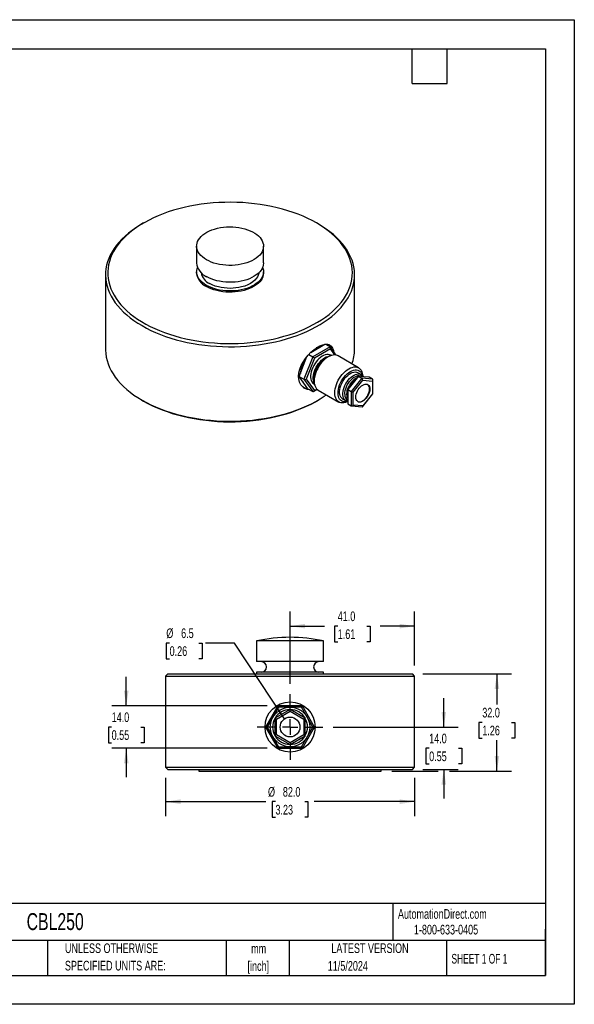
# Model space of a CAD drawing. Header units: millimetres. Extents: x 0 to 419, y 0 to 324.
# Tile 2 of 2: x 237 to 419, y 0 to 324. Entities that reach past the tile are written whole.
import ezdxf

# ---------------------------------------------------------------- set-up
doc = ezdxf.new("R2010")
doc.units = ezdxf.units.MM
doc.header["$LTSCALE"] = 1.5
doc.linetypes.add('CENTERX2', pattern=[20.32, 12.7, -2.54, 2.54, -2.54])
doc.layers.add('CENTER', color=40, linetype='CENTERX2')
doc.layers.add('DIMENSIONS', color=140, linetype='Continuous', lineweight=25)
doc.layers.add('TEXT', color=140, linetype='Continuous', lineweight=25)
doc.styles.add('SLDTEXTSTYLE0', font='TXT', dxfattribs={"width": 0.7})
doc.styles.add('SLDTEXTSTYLE1', font='TXT', dxfattribs={"width": 0.65})
doc.dimstyles.new('SLDDIMSTYLE0', dxfattribs={"dimtxt": 3.237012, "dimasz": 4.953, "dimexe": 0, "dimexo": 0.0625, "dimgap": 0.809253, "dimtad": 0, "dimtih": 1, "dimtoh": 1, "dimdec": 1, "dimrnd": 1e-09, "dimzin": 4, "dimdsep": 46, "dimtxsty": 'SLDTEXTSTYLE0', "dimsah": 1, "dimcen": 0.09, "dimadec": 0, "dimazin": 1, "dimtfac": 1, "dimtdec": 1, "dimtofl": 0, "dimtmove": 0, "dimatfit": 3, "dimfxl": 0, "dimfrac": 2, "dimtolj": 1, "dimtzin": 12, "dimarcsym": 0})
doc.dimstyles.new('SLDDIMSTYLE2', dxfattribs={"dimtxt": 3.237012, "dimasz": 4.953, "dimexe": 0, "dimexo": 0.0625, "dimgap": 0.809253, "dimtad": 0, "dimtih": 1, "dimtoh": 1, "dimdec": 1, "dimrnd": 1e-09, "dimzin": 4, "dimdsep": 46, "dimtxsty": 'SLDTEXTSTYLE0', "dimsah": 1, "dimcen": 0.09, "dimadec": 0, "dimazin": 1, "dimtfac": 1, "dimtdec": 1, "dimtmove": 0, "dimatfit": 0, "dimfxl": 0, "dimfrac": 2, "dimtolj": 1, "dimtzin": 12, "dimarcsym": 0})
doc.dimstyles.new('SLDDIMSTYLE4', dxfattribs={"dimtxt": 3.237012, "dimasz": 4.953, "dimexe": 0, "dimexo": 0.0625, "dimgap": 0.809253, "dimtad": 0, "dimtih": 1, "dimtoh": 1, "dimdec": 1, "dimrnd": 1e-09, "dimzin": 12, "dimdsep": 46, "dimtxsty": 'SLDTEXTSTYLE0', "dimsah": 1, "dimcen": 0, "dimadec": 0, "dimazin": 3, "dimtfac": 1, "dimtdec": 1, "dimtofl": 0, "dimtmove": 0, "dimatfit": 3, "dimfxl": 0, "dimfrac": 2, "dimtolj": 1, "dimtzin": 12, "dimarcsym": 0})

# ---------------------------------------------------------------- blocks, each defined once
blk = doc.blocks.new('SW_NOTE_0_1')
at = {"layer": 'TEXT', "color": 0, "linetype": 'CENTERX2', "lineweight": 18, "char_height": 3.175, "attachment_point": 2, "style": 'SLDTEXTSTYLE0'}
for s, insert in [('mm', (4.27, 4.09)), ('[inch]', (4.14, -1.64))]:
    blk.add_mtext(s, dxfattribs=dict(at, insert=insert))
blk = doc.blocks.new('SW_NOTE_0_2')
at = {"layer": 'TEXT', "color": 0, "linetype": 'CENTERX2', "lineweight": 18, "char_height": 3.175, "attachment_point": 1, "style": 'SLDTEXTSTYLE0'}
for s, insert in [('UNLESS OTHERWISE', (0, 4.09)), ('SPECIFIED UNITS ARE:', (0, -1.64))]:
    blk.add_mtext(s, dxfattribs=dict(at, insert=insert))
blk = doc.blocks.new('_D_6')
at = {"layer": 'DIMENSIONS'}
for p, q in [((271.6, 98.21), (271.6, 107.73)), ((318.03, 98.21), (266.84, 98.21)), ((266.79, 91.21), (265.71, 91.21)), ((265.71, 91.21), (265.71, 86.06)), ((276.41, 91.21), (277.5, 91.21)), ((277.5, 91.21), (277.5, 86.06)), ((265.71, 86.06), (266.79, 86.06)), ((318.03, 84.21), (266.84, 84.21)), ((271.6, 84.21), (271.6, 74.68)), ((277.5, 86.06), (276.41, 86.06))]:
    blk.add_line(p, q, dxfattribs=at)
for points in [[(271.6, 98.21), (272.37, 103.16), (270.84, 103.16)], [(271.6, 84.21), (270.84, 79.25), (272.37, 79.25)]]:
    blk.add_solid(points, dxfattribs=at)
at = {"layer": 'DIMENSIONS', "char_height": 3.175, "attachment_point": 1, "style": 'SLDTEXTSTYLE0'}
for s, insert in [('14.0', (266.79, 96.02)), ('0.55', (266.79, 90.16))]:
    blk.add_mtext(s, dxfattribs=dict(at, insert=insert))
blk = doc.blocks.new('_D_7')
at = {"layer": 'DIMENSIONS'}
for p, q in [((284.53, 74.51), (284.53, 61.89)), ((366.53, 74.51), (366.53, 61.89)), ((284.53, 66.66), (317.55, 66.66)), ((320.72, 66.66), (319.63, 66.66)), ((319.63, 66.66), (319.63, 61.51)), ((330.34, 66.66), (331.42, 66.66)), ((331.42, 66.66), (331.42, 61.51)), ((366.53, 66.66), (333.5, 66.66)), ((319.63, 61.51), (320.72, 61.51)), ((331.42, 61.51), (330.34, 61.51))]:
    blk.add_line(p, q, dxfattribs=at)
for points in [[(284.53, 66.66), (289.48, 65.89), (289.48, 67.42)], [(366.53, 66.66), (361.57, 67.42), (361.57, 65.89)]]:
    blk.add_solid(points, dxfattribs=at)
at = {"layer": 'DIMENSIONS', "char_height": 3.175, "attachment_point": 1, "style": 'SLDTEXTSTYLE0'}
for s, insert in [('%%c', (318.27, 71.47)), ('82.0', (323.16, 71.47)), ('3.23', (320.72, 65.6))]:
    blk.add_mtext(s, dxfattribs=dict(at, insert=insert))
blk = doc.blocks.new('_D_8')
at = {"layer": 'DIMENSIONS'}
for p, q in [((369.23, 108.71), (398.38, 108.71)), ((393.62, 108.71), (393.62, 98.58)), ((388.81, 92.71), (387.72, 92.71)), ((387.72, 92.71), (387.72, 87.56)), ((398.43, 92.71), (399.52, 92.71)), ((399.52, 92.71), (399.52, 87.56)), ((387.72, 87.56), (388.81, 87.56)), ((399.52, 87.56), (398.43, 87.56)), ((393.62, 76.71), (393.62, 86.84)), ((358.98, 76.71), (374.25, 76.71)), ((378, 76.71), (398.38, 76.71))]:
    blk.add_line(p, q, dxfattribs=at)
for points in [[(393.62, 108.71), (392.86, 103.75), (394.38, 103.75)], [(393.62, 76.71), (394.38, 81.66), (392.86, 81.66)]]:
    blk.add_solid(points, dxfattribs=at)
at = {"layer": 'DIMENSIONS', "char_height": 3.175, "attachment_point": 1, "style": 'SLDTEXTSTYLE0'}
for s, insert in [('32.0', (388.81, 97.52)), ('1.26', (388.81, 91.66))]:
    blk.add_mtext(s, dxfattribs=dict(at, insert=insert))
blk = doc.blocks.new('_D_9')
at = {"layer": 'DIMENSIONS'}
for p, q in [((376.13, 91.21), (376.13, 100.73)), ((339.77, 91.21), (380.89, 91.21)), ((371.32, 84.21), (370.23, 84.21)), ((370.23, 84.21), (370.23, 79.06)), ((380.94, 84.21), (382.03, 84.21)), ((382.03, 84.21), (382.03, 79.06)), ((370.23, 79.06), (371.32, 79.06)), ((382.03, 79.06), (380.94, 79.06)), ((369.23, 77.21), (380.89, 77.21)), ((376.13, 77.21), (376.13, 67.68))]:
    blk.add_line(p, q, dxfattribs=at)
for points in [[(376.13, 91.21), (376.89, 96.16), (375.37, 96.16)], [(376.13, 77.21), (375.37, 72.25), (376.89, 72.25)]]:
    blk.add_solid(points, dxfattribs=at)
at = {"layer": 'DIMENSIONS', "char_height": 3.175, "attachment_point": 1, "style": 'SLDTEXTSTYLE0'}
for s, insert in [('14.0', (371.32, 89.02)), ('0.55', (371.32, 83.16))]:
    blk.add_mtext(s, dxfattribs=dict(at, insert=insert))
blk = doc.blocks.new('_D_10')
at = {"layer": 'DIMENSIONS'}
for p, q in [((285.88, 118.82), (284.79, 118.82)), ((284.79, 118.82), (284.79, 113.68)), ((295.5, 118.82), (296.59, 118.82)), ((296.59, 118.82), (296.59, 113.68)), ((307.2, 118.82), (297.67, 118.82)), ((323.73, 93.91), (307.2, 118.82)), ((284.79, 113.68), (285.88, 113.68)), ((296.59, 113.68), (295.5, 113.68))]:
    blk.add_line(p, q, dxfattribs=at)
blk.add_solid([(323.73, 93.91), (321.63, 98.46), (320.36, 97.62)], dxfattribs=at)
at = {"layer": 'DIMENSIONS', "char_height": 3.175, "attachment_point": 1, "style": 'SLDTEXTSTYLE0'}
for s, insert in [('%%c', (284.78, 123.64)), ('6.5', (289.67, 123.64)), ('0.26', (285.88, 117.77))]:
    blk.add_mtext(s, dxfattribs=dict(at, insert=insert))
blk = doc.blocks.new('_D_11')
at = {"layer": 'DIMENSIONS'}
for p, q in [((325.53, 105.45), (325.53, 129.15)), ((366.53, 111.41), (366.53, 129.15)), ((325.53, 124.39), (336.83, 124.39)), ((341.22, 124.39), (340.13, 124.39)), ((340.13, 124.39), (340.13, 119.24)), ((350.84, 124.39), (351.92, 124.39)), ((351.92, 124.39), (351.92, 119.24)), ((366.53, 124.39), (355.22, 124.39)), ((340.13, 119.24), (341.22, 119.24)), ((351.92, 119.24), (350.84, 119.24))]:
    blk.add_line(p, q, dxfattribs=at)
for points in [[(325.53, 124.39), (330.48, 123.63), (330.48, 125.15)], [(366.53, 124.39), (361.57, 125.15), (361.57, 123.63)]]:
    blk.add_solid(points, dxfattribs=at)
at = {"layer": 'DIMENSIONS', "char_height": 3.175, "attachment_point": 1, "style": 'SLDTEXTSTYLE0'}
for s, insert in [('41.0', (341.22, 129.21)), ('1.61', (341.22, 123.34))]:
    blk.add_mtext(s, dxfattribs=dict(at, insert=insert))
blk = doc.blocks.new('SW_CENTERMARKSYMBOL_0')
at = {"layer": 'CENTER', "color": 0}
for p, q in [((0, 5.08), (0, 10.79)), ((-5.08, 0), (-10.79, 0)), ((0, 0), (-2.54, 0)), ((0, 0), (0, 2.54)), ((0, 0), (0, -2.54)), ((0, 0), (2.54, 0)), ((5.08, 0), (10.79, 0)), ((0, -5.08), (0, -10.79))]:
    blk.add_line(p, q, dxfattribs=at)

msp = doc.modelspace()

# ---------------------------------------------------------------- linework, layer by layer
at = {"color": 7, "linetype": 'Continuous'}
for p, q in [((0, 323.85), (419.1, 323.85)), ((419.1, 323.85), (419.1, 0)), ((419.1, 0), (0, 0))]:
    msp.add_line(p, q, dxfattribs=at)
for p, q in [((277.31, 256.99), (276.78, 256.69)), ((334.77, 256.69), (334.24, 256.99)), ((294.78, 249.38), (294.78, 243.83)), ((316.78, 243.83), (316.78, 249.38)), ((264.78, 239.95), (264.78, 215.46)), ((294.78, 240.97), (294.78, 240.56)), ((316.78, 240.56), (316.78, 240.97)), ((346.78, 215.46), (346.78, 239.95)), ((332.37, 214.44), (336.97, 217.09)), ((337.24, 217.12), (338.69, 216.29)), ((338.69, 216.29), (332.97, 212.99)), ((338.84, 215.56), (333.53, 212.5)), ((340.68, 213.51), (338.8, 216.19)), ((340.24, 213.57), (338.84, 215.56)), ((328.56, 206.53), (331.09, 213.04)), ((332.97, 212.99), (330.11, 205.63)), ((333.53, 212.5), (330.88, 205.66)), ((331.69, 213.74), (332.97, 212.99)), ((339.31, 213.47), (338.72, 213.32)), ((339.07, 213.41), (338.93, 213.49)), ((348.1, 209.35), (341.31, 213.27)), ((348.96, 207.12), (347.88, 207.75)), ((328.56, 206.53), (330.11, 205.63)), ((331.42, 202.46), (328.56, 206.53)), ((330.11, 205.63), (332.97, 201.56)), ((330.88, 205.66), (333.53, 201.88)), ((333.47, 204.23), (333.63, 203.64)), ((346.3, 204.38), (344.53, 202.18)), ((349.12, 205.97), (345.59, 201.57)), ((348.06, 206.58), (346.3, 204.38)), ((346.3, 201.33), (349.48, 205.29)), ((348.06, 206.58), (349.12, 205.97)), ((349.83, 206.42), (348.06, 206.58)), ((352.66, 205.65), (349.12, 205.97)), ((349.48, 205.29), (352.66, 205.01)), ((351.6, 206.26), (349.83, 206.42)), ((352.66, 205.65), (351.6, 206.26)), ((352.66, 205.01), (352.66, 200.76)), ((352.81, 200.8), (352.81, 205.38)), ((331.42, 202.46), (332.97, 201.56)), ((333.28, 201.57), (334.47, 202.25)), ((333.43, 203.96), (333.57, 203.88)), ((333.53, 201.88), (334.35, 202.36)), ((334.81, 202.01), (341.6, 198.09)), ((344.53, 202.18), (345.59, 201.57)), ((344.53, 202.18), (344.53, 199.82)), ((345.59, 201.57), (345.59, 196.85)), ((346.3, 197.09), (346.3, 201.33)), ((276.78, 198.72), (277.31, 198.42)), ((334.24, 198.42), (334.77, 198.72)), ((342.88, 199.09), (343.96, 198.46)), ((344.53, 199.82), (344.53, 197.47)), ((349.41, 196.57), (352.8, 200.78)), ((352.66, 200.76), (349.48, 196.81)), ((344.53, 197.47), (345.59, 196.85)), ((345.73, 196.81), (349.25, 196.5)), ((349.48, 196.81), (346.3, 197.09)), ((314.53, 119.51), (314.53, 112.71)), ((336.53, 119.51), (314.53, 119.51)), ((336.53, 112.71), (336.53, 119.51)), ((336.53, 112.71), (314.53, 112.71)), ((285.28, 108.71), (284.53, 107.96)), ((284.53, 107.96), (284.53, 77.96)), ((284.53, 107.96), (366.53, 107.96)), ((285.28, 108.71), (365.78, 108.71)), ((314.53, 109.21), (314.53, 108.71)), ((336.53, 109.21), (314.53, 109.21)), ((336.53, 108.71), (336.53, 109.21)), ((366.53, 107.96), (365.78, 108.71)), ((366.53, 77.96), (366.53, 107.96)), ((321.48, 98.21), (317.44, 91.21)), ((321.77, 97.71), (318.02, 91.21)), ((329.57, 98.21), (321.48, 98.21)), ((321.77, 97.71), (321.48, 98.21)), ((329.28, 97.71), (321.77, 97.71)), ((329.28, 97.71), (329.57, 98.21)), ((333.03, 91.21), (329.28, 97.71)), ((333.61, 91.21), (329.57, 98.21)), ((325.53, 96.98), (320.53, 94.09)), ((321.03, 93.81), (320.53, 94.09)), ((320.53, 94.09), (320.53, 88.32)), ((321.03, 93.81), (325.53, 96.4)), ((330.53, 94.09), (325.53, 96.98)), ((325.53, 96.4), (325.53, 96.98)), ((325.53, 96.4), (330.03, 93.81)), ((330.53, 94.09), (330.03, 93.81)), ((330.53, 88.32), (330.53, 94.09)), ((317.44, 91.21), (321.48, 84.21)), ((318.02, 91.21), (317.44, 91.21)), ((318.02, 91.21), (321.77, 84.71)), ((321.03, 88.61), (321.03, 93.81)), ((329.28, 84.71), (333.03, 91.21)), ((329.57, 84.21), (333.61, 91.21)), ((330.03, 93.81), (330.03, 88.61)), ((333.61, 91.21), (333.03, 91.21)), ((321.03, 88.61), (320.53, 88.32)), ((320.53, 88.32), (325.53, 85.43)), ((325.53, 86.01), (321.03, 88.61)), ((330.03, 88.61), (325.53, 86.01)), ((325.53, 85.43), (330.53, 88.32)), ((330.53, 88.32), (330.03, 88.61)), ((321.77, 84.71), (321.48, 84.21)), ((321.48, 84.21), (329.57, 84.21)), ((321.77, 84.71), (329.28, 84.71)), ((325.53, 86.01), (325.53, 85.43)), ((329.28, 84.71), (329.57, 84.21)), ((284.53, 77.96), (285.28, 77.21)), ((284.53, 77.96), (366.53, 77.96)), ((365.78, 77.21), (366.53, 77.96)), ((285.28, 77.21), (365.78, 77.21)), ((295.53, 77.21), (295.53, 76.71)), ((295.53, 76.71), (355.53, 76.71)), ((355.53, 76.71), (355.53, 77.21))]:
    msp.add_line(p, q)
at = {"flags": 128}
for points in [[(334.24, 256.99), (332.82, 257.78), (331.34, 258.51), (329.79, 259.21), (328.19, 259.86), (326.54, 260.47), (324.83, 261.03), (323.08, 261.54), (321.29, 262), (319.47, 262.42), (317.61, 262.77), (315.72, 263.08), (313.81, 263.33), (311.88, 263.53), (309.94, 263.68), (307.98, 263.77), (306.02, 263.8), (304.06, 263.78), (302.11, 263.7), (300.16, 263.57), (298.23, 263.39), (296.31, 263.15), (294.42, 262.86), (292.55, 262.51), (290.72, 262.11), (288.92, 261.66), (287.16, 261.16), (285.44, 260.62), (283.77, 260.02), (282.16, 259.38), (280.6, 258.69), (279.1, 257.96), (277.67, 257.19), (276.3, 256.38), (275, 255.54), (273.77, 254.65), (272.62, 253.74), (271.55, 252.79), (270.56, 251.81), (269.65, 250.81), (268.83, 249.78), (268.1, 248.73), (267.45, 247.66), (266.9, 246.58), (266.44, 245.48), (266.07, 244.37), (265.8, 243.25), (265.62, 242.12), (265.53, 240.99), (265.55, 239.86), (265.65, 238.73), (265.86, 237.6), (266.15, 236.48), (266.54, 235.37), (267.03, 234.28), (267.61, 233.2), (268.27, 232.13), (269.03, 231.09), (269.87, 230.07), (270.8, 229.07), (271.81, 228.1), (272.9, 227.16), (274.07, 226.25), (275.32, 225.38), (276.63, 224.54), (278.02, 223.74), (279.47, 222.98), (280.98, 222.26), (282.56, 221.59), (284.19, 220.96), (285.87, 220.37), (287.59, 219.84), (289.36, 219.35), (291.17, 218.91), (293.01, 218.53), (294.89, 218.2), (296.79, 217.92), (298.71, 217.69), (300.65, 217.52), (302.6, 217.4), (304.55, 217.34), (306.51, 217.33), (308.47, 217.38), (310.42, 217.48), (312.36, 217.64), (314.29, 217.85), (316.2, 218.12), (318.08, 218.44), (319.93, 218.81), (321.75, 219.24), (323.53, 219.71), (325.26, 220.23), (326.95, 220.8), (328.6, 221.42), (330.18, 222.09), (331.71, 222.8), (333.18, 223.55), (334.58, 224.34), (335.92, 225.16), (337.18, 226.03), (338.37, 226.93), (339.48, 227.86), (340.51, 228.82), (341.46, 229.81), (342.33, 230.83), (343.1, 231.87), (343.79, 232.93), (344.39, 234.01), (344.9, 235.1), (345.31, 236.21), (345.63, 237.32), (345.86, 238.45), (345.99, 239.57), (346.03, 240.71), (345.97, 241.84), (345.81, 242.97), (345.56, 244.09), (345.22, 245.2), (344.78, 246.3), (344.25, 247.39), (343.63, 248.47), (342.92, 249.52), (342.12, 250.56), (341.23, 251.56), (340.26, 252.55), (339.21, 253.5), (338.08, 254.43), (336.87, 255.32), (335.59, 256.18), (334.24, 256.99)], [(276.78, 256.69), (276.09, 256.28), (274.76, 255.43), (273.5, 254.55), (272.32, 253.63), (271.21, 252.68), (270.19, 251.7), (269.25, 250.7), (268.39, 249.67), (267.62, 248.61), (266.94, 247.54), (266.35, 246.45), (265.85, 245.34), (265.45, 244.22), (265.14, 243.09), (264.92, 241.95), (264.8, 240.81), (264.78, 239.67), (264.85, 238.52), (265.02, 237.38), (265.28, 236.25), (265.64, 235.12), (266.09, 234.01), (266.63, 232.91), (267.27, 231.83), (267.99, 230.76), (268.81, 229.72), (269.71, 228.7), (270.69, 227.71), (271.76, 226.74), (272.9, 225.81), (274.12, 224.91), (275.42, 224.04), (276.79, 223.22), (278.22, 222.43), (279.72, 221.68), (281.28, 220.97), (282.9, 220.31), (284.57, 219.7), (286.29, 219.13), (288.05, 218.61), (289.86, 218.14), (291.7, 217.72), (293.58, 217.36), (295.49, 217.04), (297.42, 216.78), (299.36, 216.57), (301.33, 216.42), (303.3, 216.33), (305.28, 216.29), (307.26, 216.3), (309.24, 216.37), (311.21, 216.49), (313.17, 216.67), (315.11, 216.9), (317.03, 217.19), (318.92, 217.53), (320.78, 217.92), (322.6, 218.37), (324.39, 218.86), (326.13, 219.41), (327.83, 220), (329.47, 220.64), (331.06, 221.32), (332.59, 222.05), (334.06, 222.82), (335.46, 223.63), (336.79, 224.47), (338.05, 225.36), (339.24, 226.27), (340.34, 227.22), (341.37, 228.2), (342.31, 229.21), (343.17, 230.24), (343.94, 231.29), (344.62, 232.37), (345.2, 233.46), (345.7, 234.57), (346.11, 235.69), (346.42, 236.82), (346.63, 237.95), (346.75, 239.09), (346.77, 240.24), (346.7, 241.38), (346.54, 242.52), (346.27, 243.65), (345.92, 244.78), (345.47, 245.89), (344.92, 246.99), (344.29, 248.08), (343.56, 249.14), (342.75, 250.18), (341.85, 251.2), (340.86, 252.2), (339.8, 253.16), (338.65, 254.09), (337.43, 255), (336.14, 255.86), (334.77, 256.69), (334.77, 256.69)], [(298, 244.89), (297.31, 245.33), (296.69, 245.81), (296.15, 246.32), (295.69, 246.85), (295.32, 247.41), (295.05, 247.98), (294.87, 248.57), (294.78, 249.16), (294.8, 249.76), (294.91, 250.35), (295.11, 250.93), (295.41, 251.5), (295.8, 252.05), (296.27, 252.58), (296.83, 253.08), (297.47, 253.55), (298.18, 253.98), (298.96, 254.37), (299.8, 254.71), (300.69, 255.01), (301.63, 255.26), (302.6, 255.46), (303.6, 255.61), (304.62, 255.7), (305.65, 255.73), (306.68, 255.71), (307.7, 255.64), (308.71, 255.5), (309.69, 255.32), (310.63, 255.08), (311.54, 254.79), (312.39, 254.46), (313.18, 254.08), (313.91, 253.66), (314.57, 253.2), (315.15, 252.71), (315.65, 252.19), (316.06, 251.64), (316.38, 251.07), (316.61, 250.49), (316.74, 249.9), (316.78, 249.31), (316.72, 248.71), (316.56, 248.13), (316.31, 247.55), (315.97, 246.99), (315.53, 246.45), (315.01, 245.93), (314.41, 245.45), (313.74, 245), (312.99, 244.59), (312.18, 244.22), (311.32, 243.9), (310.4, 243.62), (309.45, 243.4), (308.46, 243.22), (307.45, 243.11), (306.42, 243.04), (305.39, 243.04), (304.36, 243.09), (303.35, 243.19), (302.35, 243.35), (301.39, 243.56), (300.47, 243.82), (299.59, 244.13), (298.76, 244.49), (298, 244.89)], [(316.78, 243.83), (316.78, 243.76), (316.72, 243.16), (316.56, 242.57), (316.31, 242), (315.97, 241.44), (315.53, 240.89), (315.01, 240.38), (314.41, 239.9), (313.74, 239.45), (312.99, 239.04), (312.18, 238.67), (311.32, 238.34), (310.4, 238.07), (309.45, 237.84), (308.46, 237.67), (307.45, 237.55), (306.42, 237.49), (305.39, 237.48), (304.36, 237.53), (303.35, 237.64), (302.35, 237.8), (301.39, 238.01), (300.47, 238.27), (299.59, 238.58), (298.76, 238.94), (298, 239.34)], [(298, 236.48), (297.31, 236.92), (296.69, 237.4), (296.15, 237.91), (295.69, 238.44), (295.32, 239), (295.05, 239.57), (294.87, 240.16), (294.78, 240.75), (294.8, 241.34), (294.91, 241.94), (295.06, 242.4)], [(316.5, 242.4), (316.61, 242.08), (316.74, 241.49), (316.78, 240.9), (316.72, 240.3), (316.56, 239.72), (316.31, 239.14), (315.97, 238.58), (315.53, 238.04), (315.01, 237.52), (314.41, 237.04), (313.74, 236.59), (312.99, 236.18), (312.18, 235.81), (311.32, 235.49), (310.4, 235.21), (309.45, 234.99), (308.46, 234.81), (307.45, 234.7), (306.42, 234.63), (305.39, 234.63), (304.36, 234.68), (303.35, 234.78), (302.35, 234.94), (301.39, 235.15), (300.47, 235.41), (299.59, 235.72), (298.76, 236.08), (298, 236.48)], [(316.78, 240.56), (316.78, 240.49), (316.72, 239.9), (316.56, 239.31), (316.31, 238.73), (315.97, 238.17), (315.53, 237.63), (315.01, 237.11), (314.41, 236.63), (313.74, 236.18), (312.99, 235.77), (312.18, 235.4), (311.32, 235.08), (310.4, 234.8), (309.45, 234.58), (308.46, 234.41), (307.45, 234.29), (306.42, 234.23), (305.39, 234.22), (304.36, 234.27), (303.35, 234.37), (302.35, 234.53), (301.39, 234.74), (300.47, 235), (299.59, 235.32), (298.76, 235.67), (298, 236.07)], [(315.25, 240.6), (315.23, 240.41), (315.08, 239.85), (314.83, 239.31), (314.5, 238.79), (313.94, 238.16), (313.26, 237.6), (312.5, 237.09), (311.63, 236.65), (310.64, 236.26), (309.55, 235.94), (308.65, 235.75), (307.72, 235.61), (306.76, 235.52), (305.78, 235.49), (304.8, 235.52), (303.83, 235.61), (302.9, 235.75), (302, 235.94), (300.91, 236.26), (299.93, 236.65), (299.06, 237.09)], [(332.06, 202.09), (331.27, 202.19), (330.43, 202.52), (329.68, 203.06), (329.08, 203.78), (328.65, 204.67), (328.4, 205.7), (328.34, 206.51), (328.44, 207.67), (328.73, 208.87), (329.19, 210.07), (329.81, 211.26), (330.58, 212.41), (331.45, 213.5), (332.41, 214.49), (333.41, 215.35), (334.41, 216.06), (335.38, 216.6), (336.29, 216.96), (337.13, 217.13), (337.89, 217.11), (338.54, 216.89), (339.09, 216.46), (339.51, 215.84), (339.81, 215.03), (339.87, 214.66)], [(264.78, 215.46), (264.78, 215.17), (264.85, 214.03), (265.02, 212.89), (265.28, 211.75), (265.64, 210.63), (266.09, 209.51), (266.63, 208.41), (267.27, 207.33), (267.99, 206.27), (268.81, 205.22), (269.71, 204.2), (270.69, 203.21), (271.76, 202.25), (272.9, 201.31), (274.12, 200.41), (275.42, 199.55), (276.79, 198.72)], [(338.93, 213.49), (338.89, 213.51), (338.49, 213.67), (338.05, 213.74), (337.58, 213.72), (337.09, 213.61), (336.57, 213.42), (336.05, 213.14), (335.54, 212.78), (335.03, 212.35), (334.55, 211.85), (334.09, 211.3), (333.67, 210.7), (333.3, 210.07), (332.98, 209.41), (332.71, 208.74), (332.51, 208.07), (332.37, 207.42), (332.3, 206.78), (332.3, 206.18), (332.37, 205.63), (332.51, 205.13), (332.71, 204.69), (332.98, 204.33), (333.3, 204.04), (333.43, 203.96)], [(333.39, 204.56), (333.36, 204.64), (333.22, 205.14), (333.15, 205.69), (333.15, 206.29), (333.22, 206.93), (333.36, 207.58), (333.56, 208.25), (333.83, 208.92), (334.15, 209.58), (334.52, 210.21), (334.94, 210.81), (335.39, 211.36), (335.88, 211.86), (336.39, 212.29), (336.9, 212.65), (337.42, 212.93), (337.93, 213.12), (338.39, 213.23)], [(341.31, 213.27), (341.1, 213.37), (340.67, 213.52), (340.19, 213.57), (339.69, 213.54), (339.16, 213.43), (338.61, 213.23), (338.06, 212.95), (337.5, 212.59), (336.96, 212.16), (336.43, 211.66), (335.92, 211.11), (335.45, 210.5), (335.01, 209.85), (334.62, 209.17), (334.27, 208.47), (333.99, 207.76), (333.76, 207.04), (333.59, 206.33), (333.49, 205.65), (333.46, 204.99), (333.49, 204.37), (333.59, 203.79), (333.76, 203.28), (333.99, 202.83), (334.27, 202.44), (334.62, 202.14), (334.81, 202.01)], [(344.55, 198.25), (344.29, 198.13), (343.75, 197.93), (343.22, 197.82), (342.71, 197.79), (342.23, 197.85), (341.8, 197.99), (341.41, 198.22), (341.06, 198.52), (340.78, 198.91), (340.55, 199.36), (340.38, 199.88), (340.28, 200.45), (340.25, 201.07), (340.28, 201.73), (340.38, 202.42), (340.55, 203.12), (340.78, 203.84), (341.06, 204.55), (341.41, 205.26), (341.8, 205.94), (342.23, 206.58), (342.71, 207.19), (343.22, 207.74), (343.75, 208.24), (344.29, 208.67), (344.85, 209.03), (345.4, 209.31), (345.95, 209.51), (346.48, 209.63), (346.98, 209.65), (347.46, 209.6), (347.89, 209.45), (348.29, 209.23), (348.63, 208.92), (348.92, 208.54), (349.14, 208.08), (349.31, 207.57), (349.41, 207), (349.43, 206.72)], [(341.31, 201.07), (341.34, 201.7), (341.45, 202.36), (341.62, 203.04), (341.85, 203.73), (342.15, 204.41), (342.5, 205.08), (342.9, 205.71), (343.34, 206.31), (343.82, 206.86), (344.32, 207.34), (344.85, 207.76), (345.38, 208.11), (345.91, 208.38), (346.43, 208.56), (346.93, 208.65), (347.41, 208.66), (347.85, 208.57), (348.25, 208.4), (348.6, 208.14), (348.9, 207.8), (349.13, 207.38), (349.3, 206.9), (349.32, 206.84)], [(342.88, 199.09), (342.83, 199.11), (342.52, 199.36), (342.25, 199.7), (342.05, 200.1), (341.92, 200.57), (341.85, 201.09), (341.85, 201.66), (341.92, 202.27), (342.05, 202.89), (342.25, 203.53), (342.52, 204.16), (342.83, 204.78), (343.2, 205.38), (343.61, 205.93), (344.05, 206.44), (344.52, 206.88), (345.01, 207.26), (345.5, 207.57), (345.99, 207.79), (346.47, 207.93), (346.93, 207.98), (347.35, 207.94), (347.74, 207.82), (347.88, 207.75)], [(344.55, 198.25), (344.28, 198.32), (343.92, 198.49), (343.6, 198.74), (343.34, 199.07), (343.14, 199.48), (343, 199.95), (342.93, 200.47), (342.93, 201.04), (343, 201.64), (343.14, 202.27), (343.34, 202.91), (343.6, 203.54), (343.92, 204.16), (344.28, 204.75), (344.69, 205.31), (345.13, 205.81), (345.6, 206.26), (346.09, 206.64), (346.58, 206.94), (347.07, 207.17), (347.55, 207.3), (348.01, 207.35), (348.44, 207.32), (348.82, 207.19), (349.17, 206.98), (349.46, 206.68), (349.62, 206.44)], [(343.53, 200.7), (343.57, 201.27), (343.67, 201.87), (343.84, 202.49), (344.07, 203.1), (344.37, 203.71), (344.71, 204.29), (345.1, 204.83), (345.52, 205.33), (345.97, 205.77), (346.44, 206.14), (346.92, 206.44), (347.4, 206.65), (347.86, 206.78), (348.3, 206.81), (348.7, 206.76), (349.07, 206.62), (349.31, 206.47)], [(347.7, 206.13), (347.37, 205.99), (346.92, 205.73), (346.47, 205.39), (346.05, 204.99), (345.64, 204.53), (345.27, 204.03), (344.94, 203.48), (344.66, 202.92), (344.44, 202.34), (344.27, 201.76), (344.17, 201.2), (344.14, 200.66), (344.17, 200.16), (344.27, 199.71), (344.44, 199.33), (344.53, 199.18)], [(344.38, 198.29), (344.32, 198.27), (343.82, 198.18), (343.34, 198.18), (342.9, 198.26), (342.5, 198.44), (342.15, 198.7), (341.85, 199.04), (341.62, 199.45), (341.45, 199.93), (341.34, 200.48), (341.31, 201.07)], [(347.18, 199.72), (347.21, 200.2), (347.32, 200.71), (347.49, 201.23), (347.72, 201.74), (348, 202.23), (348.33, 202.68), (348.69, 203.09), (349.08, 203.43), (349.48, 203.7), (349.88, 203.89), (350.26, 204), (350.63, 204.01), (350.95, 203.93), (351.24, 203.77), (351.47, 203.52), (351.64, 203.2), (351.74, 202.82), (351.78, 202.37), (351.74, 201.89), (351.64, 201.39), (351.47, 200.87), (351.24, 200.36), (350.95, 199.87), (350.63, 199.41), (350.26, 199.01), (349.88, 198.67), (349.48, 198.39), (349.08, 198.2), (348.69, 198.1), (348.33, 198.09), (348, 198.16), (347.72, 198.33), (347.49, 198.57), (347.32, 198.89), (347.21, 199.28), (347.18, 199.72)], [(347.82, 198.25), (347.93, 198.2), (348.26, 198.13), (348.62, 198.14), (349.01, 198.25), (349.41, 198.44), (349.81, 198.71), (350.19, 199.05), (350.56, 199.45), (350.88, 199.91), (351.17, 200.4), (351.4, 200.91), (351.57, 201.43), (351.67, 201.93), (351.7, 202.42), (351.67, 202.86), (351.57, 203.24), (351.4, 203.56), (351.17, 203.81), (351.07, 203.88)], [(276.79, 198.72), (278.22, 197.93), (279.72, 197.18), (281.28, 196.48), (282.9, 195.82), (284.57, 195.2), (286.29, 194.63), (288.05, 194.11), (289.86, 193.64), (291.7, 193.23), (293.58, 192.86), (295.49, 192.55), (297.42, 192.28), (299.36, 192.08), (301.33, 191.93), (303.3, 191.83), (305.28, 191.79), (307.26, 191.8), (309.24, 191.87), (311.21, 192), (313.17, 192.17), (315.11, 192.41), (317.03, 192.7), (318.92, 193.04), (320.78, 193.43), (322.6, 193.87), (324.39, 194.37), (326.13, 194.91), (327.83, 195.5), (329.47, 196.14), (331.06, 196.82), (332.59, 197.55), (334.06, 198.32), (335.46, 199.13), (336.79, 199.98), (337.5, 200.46)], [(277.32, 198.41), (278.74, 197.63), (280.22, 196.89), (281.76, 196.2), (283.37, 195.54), (285.02, 194.94), (286.72, 194.38), (288.47, 193.87), (290.26, 193.4), (292.09, 192.99), (293.95, 192.63), (295.83, 192.33), (297.75, 192.08), (299.68, 191.88), (301.62, 191.73), (303.57, 191.64), (305.53, 191.61), (307.49, 191.63), (309.45, 191.7), (311.4, 191.84), (313.33, 192.02), (315.25, 192.26), (317.14, 192.55), (319.01, 192.9), (320.84, 193.3), (322.64, 193.75), (324.4, 194.24), (326.11, 194.79), (327.78, 195.39), (329.4, 196.03), (330.96, 196.71), (332.45, 197.44), (333.89, 198.21), (334.24, 198.42)]]:
    msp.add_lwpolyline(points, dxfattribs=at)
for radius in [8.25, 6.5, 3.25]:
    msp.add_circle((325.53, 91.21), radius)
for centre, radius, start, end in [((300.19, 244.31), 5.44, 185.1096, 246.2105), ((300.19, 241.05), 5.44, 185.1096, 246.2105), ((300.84, 241.32), 4.59, 188.3653, 247.1119), ((336.04, 214.49), 3.35, 20.1969, 49.041), ((336, 212.11), 4.21, 95.4886, 116.702), ((332.59, 215.5), 14.19, 339.8571, 359.8313), ((338.38, 207.13), 9.45, 149.9893, 177.761), ((341.65, 205.57), 8.29, 110.7183, 189.2871), ((331.85, 206.62), 2.79, 205.4686, 224.7327), ((351.19, 200.1), 6.67, 128.4786, 153.9323), ((331.09, 205.84), 3.22, 250.0377, 273.6482), ((345.8, 200.46), 2.28, 173.8255, 236.1303), ((325.53, 69.69), 51.02, 77.5483, 102.4517), ((316.03, 110.96), 1.75, 270, 90), ((335.03, 110.96), 1.75, 90, 270), ((325.53, 91.21), 5.75, 150.4082, 180), ((325.53, 91.21), 5.75, 90.4082, 149.5918), ((325.53, 91.21), 5.75, 30.4082, 89.5918), ((325.53, 91.21), 5.75, 330.4082, 29.5918), ((325.53, 91.21), 5.75, 180, 209.5918), ((325.53, 91.21), 5.75, 210.4082, 269.5918), ((325.53, 91.21), 5.75, 270.4082, 329.5918)]:
    msp.add_arc(centre, radius, start, end)
for centre, major_axis, ratio, start_param, end_param in [((338.48, 215.77), (0.123, 0.558), 0.697888, 4.495206, 6.066002), ((333.18, 212.7), (0.401, -0.344), 0.218443, 0.708711, 2.279507), ((330.52, 205.86), (0.539, 0.066), 0.565682, 3.786495, 5.357291), ((349.12, 205.5), (-0.212, 0.499), 0.565758, 4.067595, 5.638391), ((352.31, 205.21), (0.421, 0.385), 0.697875, 4.92971, 6.500507), ((333.18, 202.09), (0.123, 0.558), 0.697888, 2.92441, 4.495206), ((345.94, 201.54), (0.499, -0.176), 0.218312, 4.003708, 5.574505), ((352.31, 200.97), (0.499, -0.176), 0.218312, 5.574505, 6.359903), ((345.94, 197.29), (0.421, 0.385), 0.697875, 3.358914, 4.92971), ((349.12, 197.01), (-0.212, 0.499), 0.565758, 2.847554, 4.067595)]:
    msp.add_ellipse(centre, major_axis=major_axis, ratio=ratio, start_param=start_param, end_param=end_param)
at = {"layer": 'TEXT'}
for p, q in [((9.52, 314.32), (409.57, 314.32)), ((365.76, 302.89), (365.76, 314.32)), ((377.19, 302.89), (377.19, 314.32)), ((409.57, 314.32), (409.57, 9.52)), ((365.76, 302.89), (377.19, 302.89)), ((409.57, 33.19), (9.52, 33.19)), ((359.36, 33.19), (359.36, 20.95)), ((409.57, 9.52), (409.57, 24.77)), ((409.57, 20.95), (9.52, 20.95)), ((245.67, 20.95), (245.67, 9.52)), ((304.54, 20.95), (304.54, 9.52)), ((325.22, 20.95), (325.22, 9.52)), ((377.02, 20.95), (377.02, 9.52)), ((9.52, 9.52), (409.57, 9.52))]:
    msp.add_line(p, q, dxfattribs=at)

# ---------------------------------------------------------------- block references
at = {"layer": 'CENTER'}
msp.add_blockref('SW_CENTERMARKSYMBOL_0', (325.53, 91.21), dxfattribs=at)
at = {"layer": 'TEXT', "linetype": 'CENTERX2', "lineweight": 18}
for name, p in [('SW_NOTE_0_2', (251.41, 15.95)), ('SW_NOTE_0_1', (310.93, 15.82))]:
    msp.add_blockref(name, p, dxfattribs=at)

# ---------------------------------------------------------------- texts
for s, insert, char_height, attachment_point, style in [('CBL250', (238.81, 29.99), 5.556, 1, 'SLDTEXTSTYLE0'), ('AutomationDirect.com', (361.04, 31.31), 3.175, 1, 'SLDTEXTSTYLE0'), ('1-800-633-0405', (366.29, 26.16), 3.175, 1, 'SLDTEXTSTYLE0'), ('LATEST VERSION', (351.83, 20.05), 3.175, 2, 'SLDTEXTSTYLE0'), ('SHEET 1 OF 1', (378.66, 16.58), 3.175, 1, 'SLDTEXTSTYLE1'), ('11/5/2024', (344.55, 14.23), 3.175, 2, 'SLDTEXTSTYLE0')]:
    msp.add_mtext(s, dxfattribs=dict(at, insert=insert, char_height=char_height, attachment_point=attachment_point, style=style))

# ---------------------------------------------------------------- dimensions: what is measured, and where the dimension line sits
at = {"layer": 'DIMENSIONS'}
dim = msp.add_linear_dim(base=(325.53, 124.39), p1=(366.53, 107.96), p2=(325.53, 102), dimstyle='SLDDIMSTYLE0', dxfattribs=at)
dim.commit()
dim.dimension.update_dxf_attribs({"geometry": '_D_11', "text_midpoint": (346.03, 124.39), "dimtype": 160})
dim = msp.add_diameter_dim_2p(p1=(327.32, 88.5), p2=(323.73, 93.91), dimstyle='SLDDIMSTYLE4', dxfattribs=at)
dim.commit()
dim.dimension.update_dxf_attribs({"geometry": '_D_10', "text_midpoint": (290.69, 118.82), "dimtype": 163})
for base, p1, p2, dimstyle, picture, middle in [((271.6, 84.21), (321.48, 98.21), (321.48, 84.21), 'SLDDIMSTYLE2', '_D_6', (271.6, 91.21)), ((393.62, 108.71), (355.53, 76.71), (365.78, 108.71), 'SLDDIMSTYLE0', '_D_8', (393.62, 92.71)), ((376.13, 91.21), (365.78, 77.21), (336.32, 91.21), 'SLDDIMSTYLE2', '_D_9', (376.13, 84.21))]:
    dim = msp.add_linear_dim(base=base, p1=p1, p2=p2, angle=90, dimstyle=dimstyle, dxfattribs=at)
    dim.commit()
    dim.dimension.update_dxf_attribs({"geometry": picture, "text_midpoint": middle, "dimtype": 160})
dim = msp.add_linear_dim(base=(366.53, 66.66), p1=(284.53, 77.96), p2=(366.53, 77.96), text='%%c<>', dimstyle='SLDDIMSTYLE0', dxfattribs=at)
dim.commit()
dim.dimension.update_dxf_attribs({"geometry": '_D_7', "text_midpoint": (325.53, 66.66), "dimtype": 160})

doc.saveas('drawing.dxf')
